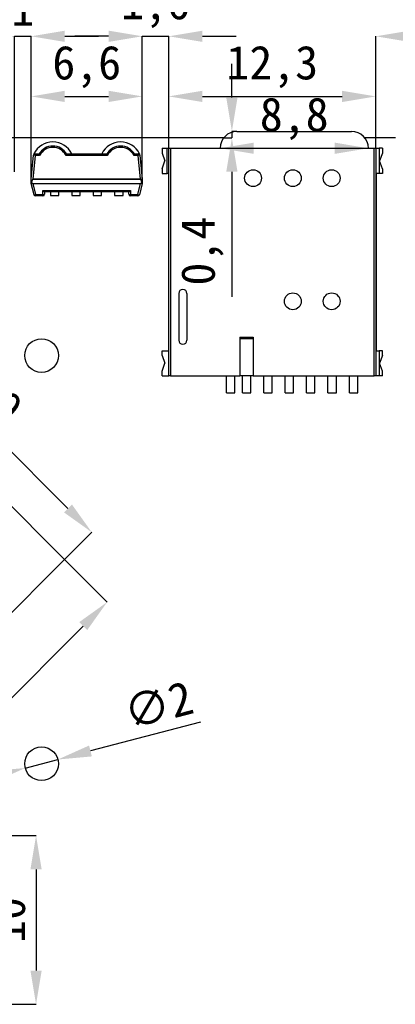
# Model space of a CAD drawing. Header units: millimetres. Extents: x 1603 to 1900, y 1655 to 2075.
# Tile 38 of 52: x 1712 to 1734, y 1965 to 2023. Entities that reach past the tile are written whole.
import ezdxf

# ---------------------------------------------------------------- set-up
doc = ezdxf.new("R2010")
doc.units = ezdxf.units.MM
doc.styles.add('黑体高度2mm', font='simhei.ttf', dxfattribs={"height": 2})
doc.dimstyles.new('红色高度2mm', dxfattribs={"dimtxt": 2, "dimasz": 2, "dimexe": 0, "dimexo": 0, "dimtad": 1, "dimdec": 1, "dimtxsty": '黑体高度2mm', "dimcen": 2.5, "dimclrd": 1, "dimclre": 1, "dimclrt": 1, "dimadec": 0, "dimazin": 0, "dimtfac": 1, "dimtdec": 1, "dimtmove": 0, "dimatfit": 3, "dimfxl": 1, "dimarcsym": 0})

# ---------------------------------------------------------------- blocks, each defined once
blk = doc.blocks.new('*D1')
at = {"color": 1, "lineweight": -2, "transparency": 16777216}
for p, q in [((1657.22, 2012.755), (1657.22, 2025.677)), ((1659.22, 2025.677), (1738.22, 2025.677)), ((1740.22, 2012.755), (1740.22, 2025.677))]:
    blk.add_line(p, q, dxfattribs=at)
at = {"color": 1, "transparency": 16777216}
for points in [[(1659.22, 2026.01), (1659.22, 2025.343), (1657.22, 2025.677)], [(1738.22, 2026.01), (1738.22, 2025.343), (1740.22, 2025.677)]]:
    blk.add_solid(points, dxfattribs=at)
at = {"layer": 'Defpoints', "color": 0, "transparency": 16777216}
for p in [(1740.22, 2025.677), (1657.22, 2012.755), (1740.22, 2012.755)]:
    blk.add_point(p, dxfattribs=at)
at = {"color": 1, "transparency": 16777216, "insert": (1698.72, 2027.302), "char_height": 2, "attachment_point": 5, "style": '黑体高度2mm'}
blk.add_mtext('83', dxfattribs=at)
blk = doc.blocks.new('*D15')
at = {"color": 1, "lineweight": -2, "transparency": 16777216}
for p, q in [((1709.62, 2022.283), (1707.62, 2022.283)), ((1711.62, 2014.255), (1711.62, 2022.283)), ((1711.62, 2022.283), (1712.601, 2022.283)), ((1712.601, 2013.549), (1712.601, 2022.283)), ((1714.601, 2022.283), (1716.601, 2022.283))]:
    blk.add_line(p, q, dxfattribs=at)
at = {"color": 1, "transparency": 16777216}
for points in [[(1709.62, 2022.616), (1709.62, 2021.95), (1711.62, 2022.283)], [(1714.601, 2022.616), (1714.601, 2021.95), (1712.601, 2022.283)]]:
    blk.add_solid(points, dxfattribs=at)
at = {"layer": 'Defpoints', "color": 0, "transparency": 16777216}
for p in [(1712.601, 2022.283), (1711.62, 2014.255), (1712.601, 2013.549)]:
    blk.add_point(p, dxfattribs=at)
at = {"color": 1, "transparency": 16777216, "insert": (1712.111, 2023.908), "char_height": 2, "attachment_point": 5, "style": '黑体高度2mm'}
blk.add_mtext('1', dxfattribs=at)
blk = doc.blocks.new('*D16')
at = {"color": 1, "lineweight": -2, "transparency": 16777216}
for p, q in [((1712.601, 2013.549), (1712.601, 2018.72)), ((1714.601, 2018.72), (1717.201, 2018.72)), ((1719.201, 2013.549), (1719.201, 2018.72))]:
    blk.add_line(p, q, dxfattribs=at)
at = {"color": 1, "transparency": 16777216}
for points in [[(1714.601, 2019.053), (1714.601, 2018.386), (1712.601, 2018.72)], [(1717.201, 2019.053), (1717.201, 2018.386), (1719.201, 2018.72)]]:
    blk.add_solid(points, dxfattribs=at)
at = {"layer": 'Defpoints', "color": 0, "transparency": 16777216}
for p in [(1719.201, 2018.72), (1712.601, 2013.549), (1719.201, 2013.549)]:
    blk.add_point(p, dxfattribs=at)
at = {"color": 1, "transparency": 16777216, "insert": (1715.901, 2020.468), "char_height": 2, "attachment_point": 5, "style": '黑体高度2mm'}
blk.add_mtext('6,6', dxfattribs=at)
blk = doc.blocks.new('*D17')
at = {"color": 1, "lineweight": -2, "transparency": 16777216}
for p, q in [((1717.201, 2022.283), (1715.201, 2022.283)), ((1719.201, 2013.549), (1719.201, 2022.283)), ((1719.201, 2022.283), (1720.77, 2022.283)), ((1720.77, 2013.549), (1720.77, 2022.283)), ((1722.77, 2022.283), (1724.77, 2022.283))]:
    blk.add_line(p, q, dxfattribs=at)
at = {"color": 1, "transparency": 16777216}
for points in [[(1717.201, 2022.616), (1717.201, 2021.95), (1719.201, 2022.283)], [(1722.77, 2022.616), (1722.77, 2021.95), (1720.77, 2022.283)]]:
    blk.add_solid(points, dxfattribs=at)
at = {"layer": 'Defpoints', "color": 0, "transparency": 16777216}
for p in [(1720.77, 2022.283), (1719.201, 2013.549), (1720.77, 2013.549)]:
    blk.add_point(p, dxfattribs=at)
at = {"color": 1, "transparency": 16777216, "insert": (1719.986, 2024.032), "char_height": 2, "attachment_point": 5, "style": '黑体高度2mm'}
blk.add_mtext('1,6', dxfattribs=at)
blk = doc.blocks.new('*D18')
at = {"color": 1, "lineweight": -2, "transparency": 16777216}
for p, q in [((1720.77, 2015.645), (1720.77, 2018.72)), ((1722.77, 2018.72), (1731.06, 2018.72)), ((1733.06, 2015.645), (1733.06, 2018.72))]:
    blk.add_line(p, q, dxfattribs=at)
at = {"color": 1, "transparency": 16777216}
for points in [[(1722.77, 2019.053), (1722.77, 2018.386), (1720.77, 2018.72)], [(1731.06, 2019.053), (1731.06, 2018.386), (1733.06, 2018.72)]]:
    blk.add_solid(points, dxfattribs=at)
at = {"layer": 'Defpoints', "color": 0, "transparency": 16777216}
for p in [(1733.06, 2018.72), (1720.77, 2015.645), (1733.06, 2015.645)]:
    blk.add_point(p, dxfattribs=at)
at = {"color": 1, "transparency": 16777216, "insert": (1726.915, 2020.468), "char_height": 2, "attachment_point": 5, "style": '黑体高度2mm'}
blk.add_mtext('12,3', dxfattribs=at)
blk = doc.blocks.new('*D19')
at = {"color": 1, "lineweight": -2, "transparency": 16777216}
blk.add_line((1725.818, 2015.645), (1730.618, 2015.645), dxfattribs=at)
at = {"color": 1, "transparency": 16777216}
for points in [[(1725.818, 2015.979), (1725.818, 2015.312), (1723.818, 2015.645)], [(1730.618, 2015.979), (1730.618, 2015.312), (1732.618, 2015.645)]]:
    blk.add_solid(points, dxfattribs=at)
at = {"layer": 'Defpoints', "color": 0, "transparency": 16777216}
for p in [(1723.818, 2015.645), (1732.618, 2015.645), (1732.618, 2015.645)]:
    blk.add_point(p, dxfattribs=at)
at = {"color": 1, "transparency": 16777216, "insert": (1728.218, 2017.394), "char_height": 2, "attachment_point": 5, "style": '黑体高度2mm'}
blk.add_mtext('8,8', dxfattribs=at)
blk = doc.blocks.new('*D20')
at = {"color": 1, "lineweight": -2, "transparency": 16777216}
for p, q in [((1733.06, 2015.645), (1733.06, 2022.283)), ((1735.06, 2022.283), (1742.914, 2022.283)), ((1744.914, 2015.145), (1744.914, 2022.283))]:
    blk.add_line(p, q, dxfattribs=at)
at = {"color": 1, "transparency": 16777216}
for points in [[(1735.06, 2022.616), (1735.06, 2021.95), (1733.06, 2022.283)], [(1742.914, 2022.616), (1742.914, 2021.95), (1744.914, 2022.283)]]:
    blk.add_solid(points, dxfattribs=at)
at = {"layer": 'Defpoints', "color": 0, "transparency": 16777216}
for p in [(1744.914, 2022.283), (1733.06, 2015.645), (1744.914, 2015.145)]:
    blk.add_point(p, dxfattribs=at)
at = {"color": 1, "transparency": 16777216, "insert": (1738.987, 2024.032), "char_height": 2, "attachment_point": 5, "style": '黑体高度2mm'}
blk.add_mtext('11,9', dxfattribs=at)
blk = doc.blocks.new('*D47')
at = {"color": 1, "lineweight": -2, "transparency": 16777216}
for p, q in [((1701.146, 2004.69), (1702.768, 2006.312)), ((1704.182, 2004.897), (1714.788, 1994.291)), ((1714.581, 1991.255), (1716.203, 1992.877))]:
    blk.add_line(p, q, dxfattribs=at)
at = {"color": 1, "transparency": 16777216}
for points in [[(1704.418, 2005.133), (1703.947, 2004.662), (1702.768, 2006.312)], [(1715.024, 1994.527), (1714.553, 1994.056), (1716.203, 1992.877)]]:
    blk.add_solid(points, dxfattribs=at)
at = {"layer": 'Defpoints', "color": 0, "transparency": 16777216}
for p in [(1701.146, 2004.69), (1716.203, 1992.877), (1714.581, 1991.255)]:
    blk.add_point(p, dxfattribs=at)
at = {"color": 1, "transparency": 16777216, "insert": (1710.634, 2000.743), "char_height": 2, "attachment_point": 5, "rotation": 315, "style": '黑体高度2mm'}
blk.add_mtext('19', dxfattribs=at)
blk = doc.blocks.new('*D48')
at = {"color": 1, "lineweight": -2, "transparency": 16777216}
for p, q in [((1714.581, 1991.255), (1717.108, 1988.734)), ((1715.696, 1987.318), (1705.086, 1976.681)), ((1701.146, 1977.786), (1703.674, 1975.265))]:
    blk.add_line(p, q, dxfattribs=at)
at = {"color": 1, "transparency": 16777216}
for points in [[(1715.46, 1987.554), (1715.932, 1987.083), (1717.108, 1988.734)], [(1704.85, 1976.916), (1705.322, 1976.445), (1703.674, 1975.265)]]:
    blk.add_solid(points, dxfattribs=at)
at = {"layer": 'Defpoints', "color": 0, "transparency": 16777216}
for p in [(1714.581, 1991.255), (1701.146, 1977.786), (1703.674, 1975.265)]:
    blk.add_point(p, dxfattribs=at)
at = {"color": 1, "transparency": 16777216, "insert": (1709.241, 1983.147), "char_height": 2, "attachment_point": 5, "rotation": 45.07461, "style": '黑体高度2mm'}
blk.add_mtext('19', dxfattribs=at)
blk = doc.blocks.new('*D50')
at = {"color": 1, "lineweight": -2, "transparency": 16777216}
for p, q in [((1708.591, 1974.893), (1712.893, 1974.893)), ((1712.893, 1972.893), (1712.893, 1966.893)), ((1708.591, 1964.893), (1712.893, 1964.893))]:
    blk.add_line(p, q, dxfattribs=at)
at = {"color": 1, "transparency": 16777216}
for points in [[(1712.56, 1972.893), (1713.226, 1972.893), (1712.893, 1974.893)], [(1712.56, 1966.893), (1713.226, 1966.893), (1712.893, 1964.893)]]:
    blk.add_solid(points, dxfattribs=at)
at = {"layer": 'Defpoints', "color": 0, "transparency": 16777216}
for p in [(1708.591, 1974.893), (1708.591, 1964.893), (1712.893, 1964.893)]:
    blk.add_point(p, dxfattribs=at)
at = {"color": 1, "transparency": 16777216, "insert": (1711.257, 1969.893), "char_height": 2, "attachment_point": 5, "rotation": 90, "style": '黑体高度2mm'}
blk.add_mtext('10', dxfattribs=at)
blk = doc.blocks.new('*D54')
at = {"color": 1, "lineweight": -2, "transparency": 16777216}
for p, q in [((1722.652, 1981.614), (1716.124, 1979.912)), ((1712.254, 1978.903), (1714.189, 1979.407)), ((1710.318, 1978.398), (1708.383, 1977.894))]:
    blk.add_line(p, q, dxfattribs=at)
at = {"color": 1, "transparency": 16777216}
for points in [[(1716.04, 1980.235), (1716.208, 1979.59), (1714.189, 1979.407)], [(1710.234, 1978.721), (1710.402, 1978.076), (1712.254, 1978.903)]]:
    blk.add_solid(points, dxfattribs=at)
at = {"layer": 'Defpoints', "color": 0, "transparency": 16777216}
for p in [(1712.254, 1978.903), (1714.189, 1979.407)]:
    blk.add_point(p, dxfattribs=at)
at = {"color": 1, "transparency": 16777216, "insert": (1720.148, 1982.64), "char_height": 2, "attachment_point": 5, "rotation": 14.61379, "style": '黑体高度2mm'}
blk.add_mtext('∅2', dxfattribs=at)
blk = doc.blocks.new('*D58')
at = {"color": 1, "lineweight": -2, "transparency": 16777216}
for p, q in [((1724.517, 2018.645), (1724.517, 2020.645)), ((1724.026, 2016.255), (1724.517, 2016.255)), ((1724.818, 2016.645), (1724.517, 2016.645)), ((1724.517, 2016.645), (1724.517, 2016.255)), ((1724.517, 2014.255), (1724.517, 2006.837))]:
    blk.add_line(p, q, dxfattribs=at)
at = {"color": 1, "transparency": 16777216}
for points in [[(1724.184, 2018.645), (1724.85, 2018.645), (1724.517, 2016.645)], [(1724.184, 2014.255), (1724.85, 2014.255), (1724.517, 2016.255)]]:
    blk.add_solid(points, dxfattribs=at)
at = {"layer": 'Defpoints', "color": 0, "transparency": 16777216}
for p in [(1724.026, 2016.255), (1724.517, 2016.255), (1724.818, 2016.645)]:
    blk.add_point(p, dxfattribs=at)
at = {"color": 1, "transparency": 16777216, "insert": (1722.763, 2009.546), "char_height": 2, "attachment_point": 5, "rotation": 90, "style": '黑体高度2mm'}
blk.add_mtext('0,4', dxfattribs=at)

msp = doc.modelspace()

# ---------------------------------------------------------------- linework, layer by layer
at = {"color": 7, "linetype": 'Continuous', "lineweight": 25}
for p, q in [((1724.026, 2016.255), (1655.72, 2016.255)), ((1724.818, 2016.645), (1731.618, 2016.645)), ((1734.22, 2016.255), (1732.41, 2016.255)), ((1712.601, 2013.808), (1712.742, 2015.227)), ((1712.842, 2015.223), (1712.701, 2013.811)), ((1712.842, 2015.317), (1712.766, 2015.317)), ((1712.842, 2015.317), (1713.022, 2015.317)), ((1712.842, 2015.317), (1712.842, 2015.223)), ((1713.107, 2015.223), (1712.842, 2015.223)), ((1717.131, 2015.223), (1714.671, 2015.223)), ((1714.756, 2015.317), (1717.047, 2015.317)), ((1718.961, 2015.223), (1718.696, 2015.223)), ((1718.78, 2015.317), (1718.961, 2015.317)), ((1718.961, 2015.223), (1718.961, 2015.317)), ((1719.036, 2015.317), (1718.961, 2015.317)), ((1719.101, 2013.811), (1718.961, 2015.223)), ((1719.06, 2015.227), (1719.201, 2013.808)), ((1720.37, 2015.645), (1720.37, 2015.363)), ((1720.37, 2015.645), (1720.67, 2015.645)), ((1720.37, 2015.363), (1720.547, 2014.895)), ((1720.67, 2014.145), (1720.67, 2015.645)), ((1720.67, 2015.645), (1720.77, 2015.645)), ((1720.77, 2002.145), (1720.77, 2015.645)), ((1720.77, 2015.645), (1720.87, 2015.645)), ((1720.87, 2015.645), (1720.87, 2002.145)), ((1720.87, 2015.645), (1732.96, 2015.645)), ((1732.96, 2002.145), (1732.96, 2015.645)), ((1732.96, 2015.645), (1733.06, 2015.645)), ((1733.06, 2015.645), (1733.06, 2002.145)), ((1733.06, 2015.645), (1733.26, 2015.645)), ((1733.26, 2015.645), (1733.26, 2014.145)), ((1733.46, 2015.645), (1733.26, 2015.645)), ((1733.46, 2015.363), (1733.283, 2014.895)), ((1733.46, 2015.645), (1733.46, 2015.363)), ((1720.37, 2014.428), (1720.547, 2014.895)), ((1733.46, 2014.428), (1733.283, 2014.895)), ((1720.37, 2014.428), (1720.37, 2014.145)), ((1720.37, 2014.145), (1720.67, 2014.145)), ((1720.77, 2014.145), (1720.67, 2014.145)), ((1733.26, 2014.145), (1733.087, 2014.145)), ((1733.087, 2014.145), (1733.087, 2003.645)), ((1733.46, 2014.145), (1733.26, 2014.145)), ((1733.46, 2014.428), (1733.46, 2014.145)), ((1712.601, 2013.615), (1712.601, 2013.808)), ((1712.601, 2013.549), (1712.601, 2013.615)), ((1712.772, 2012.892), (1712.601, 2013.549)), ((1719.108, 2013.804), (1712.694, 2013.804)), ((1712.699, 2013.549), (1719.103, 2013.549)), ((1712.699, 2013.549), (1712.868, 2012.896)), ((1712.701, 2013.811), (1719.101, 2013.811)), ((1718.934, 2012.896), (1719.103, 2013.549)), ((1719.201, 2013.549), (1719.031, 2012.892)), ((1719.201, 2013.808), (1719.201, 2013.615)), ((1719.201, 2013.615), (1719.201, 2013.549)), ((1712.868, 2012.896), (1713.301, 2012.896)), ((1712.868, 2012.896), (1712.868, 2012.817)), ((1713.301, 2012.817), (1712.868, 2012.817)), ((1713.301, 2012.896), (1713.301, 2013.146)), ((1713.301, 2013.146), (1718.501, 2013.146)), ((1713.301, 2012.817), (1713.301, 2012.896)), ((1718.403, 2013.067), (1713.399, 2013.067)), ((1713.401, 2013.067), (1713.401, 2012.917)), ((1713.746, 2013.067), (1713.746, 2012.844)), ((1713.746, 2012.844), (1714.246, 2012.844)), ((1714.246, 2012.844), (1714.246, 2013.067)), ((1715.016, 2013.067), (1715.016, 2012.844)), ((1715.016, 2012.844), (1715.516, 2012.844)), ((1715.516, 2012.844), (1715.516, 2013.067)), ((1716.286, 2013.067), (1716.286, 2012.844)), ((1716.286, 2012.844), (1716.786, 2012.844)), ((1716.786, 2012.844), (1716.786, 2013.067)), ((1717.556, 2013.067), (1717.556, 2012.844)), ((1717.556, 2012.844), (1718.056, 2012.844)), ((1718.056, 2012.844), (1718.056, 2013.067)), ((1718.401, 2012.917), (1718.401, 2013.067)), ((1718.501, 2013.146), (1718.501, 2012.896)), ((1718.501, 2012.896), (1718.934, 2012.896)), ((1718.501, 2012.896), (1718.501, 2012.817)), ((1718.934, 2012.817), (1718.501, 2012.817)), ((1718.934, 2012.896), (1718.934, 2012.817)), ((1721.367, 2007.035), (1721.367, 2004.262)), ((1721.848, 2007.035), (1721.848, 2004.262)), ((1714.581, 1991.255), (1701.146, 2004.69)), ((1724.986, 2004.437), (1725.775, 2004.437)), ((1724.986, 2004.437), (1724.986, 2002.145)), ((1725.775, 2004.345), (1724.986, 2004.345)), ((1725.775, 2004.437), (1725.775, 2002.145)), ((1720.37, 2003.363), (1720.37, 2003.645)), ((1720.37, 2003.645), (1720.77, 2003.645)), ((1733.087, 2003.645), (1733.26, 2003.645)), ((1733.26, 2003.645), (1733.26, 2002.145)), ((1733.46, 2003.645), (1733.26, 2003.645)), ((1733.46, 2003.363), (1733.46, 2003.645)), ((1720.37, 2003.363), (1720.547, 2002.895)), ((1720.37, 2002.428), (1720.547, 2002.895)), ((1733.46, 2003.363), (1733.283, 2002.895)), ((1733.46, 2002.428), (1733.283, 2002.895)), ((1720.37, 2002.145), (1720.37, 2002.428)), ((1733.46, 2002.145), (1733.46, 2002.428)), ((1720.37, 2002.145), (1720.77, 2002.145)), ((1720.87, 2002.145), (1720.77, 2002.145)), ((1720.87, 2002.145), (1724.986, 2002.145)), ((1724.19, 2001.145), (1724.19, 2002.145)), ((1724.69, 2001.145), (1724.69, 2002.145)), ((1725.775, 2002.145), (1724.986, 2002.145)), ((1725.14, 2001.145), (1725.14, 2002.145)), ((1725.64, 2001.145), (1725.64, 2002.145)), ((1725.775, 2002.145), (1732.96, 2002.145)), ((1726.41, 2001.145), (1726.41, 2002.145)), ((1726.91, 2001.145), (1726.91, 2002.145)), ((1727.68, 2001.145), (1727.68, 2002.145)), ((1728.18, 2001.145), (1728.18, 2002.145)), ((1728.95, 2001.145), (1728.95, 2002.145)), ((1729.45, 2001.145), (1729.45, 2002.145)), ((1730.22, 2001.145), (1730.22, 2002.145)), ((1730.72, 2001.145), (1730.72, 2002.145)), ((1731.49, 2001.145), (1731.49, 2002.145)), ((1731.99, 2001.145), (1731.99, 2002.145)), ((1733.06, 2002.145), (1732.96, 2002.145)), ((1733.26, 2002.145), (1733.06, 2002.145)), ((1733.46, 2002.145), (1733.26, 2002.145)), ((1724.19, 2001.145), (1724.69, 2001.145)), ((1725.14, 2001.145), (1725.64, 2001.145)), ((1726.41, 2001.145), (1726.91, 2001.145)), ((1727.68, 2001.145), (1728.18, 2001.145)), ((1728.95, 2001.145), (1729.45, 2001.145)), ((1730.22, 2001.145), (1730.72, 2001.145)), ((1731.49, 2001.145), (1731.99, 2001.145)), ((1701.432, 1978.106), (1714.581, 1991.255))]:
    msp.add_line(p, q, dxfattribs=at)
for centre, radius in [((1725.775, 2013.873), 0.5), ((1728.132, 2013.873), 0.5), ((1730.442, 2013.873), 0.5), ((1728.132, 2006.572), 0.5), ((1730.442, 2006.572), 0.5), ((1713.221, 2003.355), 1), ((1713.221, 1979.155), 1)]:
    msp.add_circle(centre, radius, dxfattribs=at)
for centre, radius, start, end in [((1724.818, 2015.645), 1, 90, 180), ((1731.618, 2015.645), 1, 0, 90), ((1713.889, 2014.767), 1.25, 26.10388, 153.89612), ((1713.889, 2014.818), 0.956, 30.10503, 149.89497), ((1713.889, 2014.82), 0.88, 27.26996, 152.73004), ((1717.913, 2014.767), 1.25, 26.10388, 153.89612), ((1717.913, 2014.818), 0.956, 30.10503, 149.89497), ((1717.913, 2014.82), 0.88, 27.26996, 152.73004), ((1712.842, 2015.217), 0.1, 90, 174.32354), ((1712.78, 2014.85), 0.378, 80.59469, 95.71023), ((1712.846, 2015.256), 0.1, 142.45831, 174.32677), ((1718.961, 2015.217), 0.1, 5.67646, 90), ((1719.022, 2014.85), 0.378, 84.28977, 99.40531), ((1718.957, 2015.256), 0.1, 5.67323, 37.5417), ((1712.814, 2013.02), 0.135, 251.75011, 293.87197), ((1712.868, 2012.917), 0.1, 194.55281, 270), ((1713.325, 2013.034), 0.14, 260.14821, 302.88414), ((1713.301, 2012.917), 0.1, 270, 0), ((1718.477, 2013.034), 0.14, 237.11586, 279.85179), ((1718.501, 2012.917), 0.1, 180, 270), ((1718.988, 2013.02), 0.135, 246.12803, 288.24989), ((1718.934, 2012.917), 0.1, 270, 345.44719), ((1721.607, 2007.035), 0.24, 0, 180), ((1721.607, 2004.262), 0.24, 180, 0)]:
    msp.add_arc(centre, radius, start, end, dxfattribs=at)
for centre, major_axis, ratio, start_param, end_param in [((1712.553, 2012.311), (0.149, 1.497), 0.066486, 0.073471, 0.52245), ((1712.577, 2014.039), (-0.127, 0.49), 0.197468, 2.572856, 3.090374), ((1712.701, 2013.804), (0.11, 0.1), 0.03328, 1.54067, 1.607532), ((1719.101, 2013.804), (0.11, -0.1), 0.03328, 1.534061, 1.600923), ((1719.225, 2014.039), (-0.127, -0.49), 0.197468, 0.051218, 0.568737), ((1719.249, 2012.311), (0.149, -1.497), 0.066486, 2.619143, 3.068122), ((1713.301, 2013.167), (0.0995, -0.0995), 0.102953, 4.81498, 6.180594), ((1718.501, 2013.167), (0.0995, 0.0995), 0.102953, 3.244184, 4.609797)]:
    msp.add_ellipse(centre, major_axis=major_axis, ratio=ratio, start_param=start_param, end_param=end_param, dxfattribs=at)
for points, knots in [([(1713.022, 2015.317), (1713.032, 2015.316), (1713.048, 2015.314), (1713.058, 2015.301), (1713.061, 2015.297)], [0, 0, 0, 0, 0.680727, 1, 1, 1, 1]), ([(1713.061, 2015.297), (1713.066, 2015.289), (1713.076, 2015.273), (1713.093, 2015.247), (1713.103, 2015.23), (1713.106, 2015.224), (1713.107, 2015.223)], [0, 0, 0, 0, 0.3955227, 0.7895158, 0.9783473, 1, 1, 1, 1]), ([(1714.716, 2015.297), (1714.711, 2015.289), (1714.701, 2015.273), (1714.685, 2015.247), (1714.675, 2015.23), (1714.671, 2015.224), (1714.671, 2015.223)], [0, 0, 0, 0, 0.395523, 0.789516, 0.978347, 1, 1, 1, 1]), ([(1714.716, 2015.297), (1714.721, 2015.303), (1714.732, 2015.315), (1714.748, 2015.316), (1714.756, 2015.317)], [0, 0, 0, 0, 0.487009, 1, 1, 1, 1]), ([(1717.047, 2015.317), (1717.057, 2015.316), (1717.073, 2015.314), (1717.083, 2015.301), (1717.086, 2015.297)], [0, 0, 0, 0, 0.680727, 1, 1, 1, 1]), ([(1717.086, 2015.297), (1717.091, 2015.289), (1717.101, 2015.273), (1717.117, 2015.247), (1717.127, 2015.23), (1717.131, 2015.224), (1717.131, 2015.223)], [0, 0, 0, 0, 0.395523, 0.789516, 0.978347, 1, 1, 1, 1]), ([(1718.741, 2015.297), (1718.736, 2015.289), (1718.726, 2015.273), (1718.71, 2015.247), (1718.699, 2015.23), (1718.696, 2015.224), (1718.696, 2015.223)], [0, 0, 0, 0, 0.395523, 0.789516, 0.978347, 1, 1, 1, 1]), ([(1718.741, 2015.297), (1718.746, 2015.303), (1718.757, 2015.315), (1718.772, 2015.316), (1718.78, 2015.317)], [0, 0, 0, 0, 0.487009, 1, 1, 1, 1]), ([(1712.601, 2013.615), (1712.608, 2013.614), (1712.618, 2013.613), (1712.63, 2013.613), (1712.632, 2013.613)], [0, 0, 0, 0, 0.78729, 1, 1, 1, 1]), ([(1719.17, 2013.613), (1719.179, 2013.613), (1719.191, 2013.614), (1719.199, 2013.614), (1719.201, 2013.615)], [0, 0, 0, 0, 0.787293, 1, 1, 1, 1])]:
    msp.add_open_spline(points, degree=3, knots=knots, dxfattribs=at)

# ---------------------------------------------------------------- dimensions: what is measured, and where the dimension line sits
for base, p1, p2, picture, middle in [((1740.22, 2025.677), (1657.22, 2012.755), (1740.22, 2012.755), '*D1', (1698.72, 2027.302)), ((1744.914, 2022.283), (1733.06, 2015.645), (1744.914, 2015.145), '*D20', (1738.987, 2024.032)), ((1719.201, 2018.72), (1712.601, 2013.549), (1719.201, 2013.549), '*D16', (1715.901, 2020.468)), ((1733.06, 2018.72), (1720.77, 2015.645), (1733.06, 2015.645), '*D18', (1726.915, 2020.468)), ((1732.618, 2015.645), (1723.818, 2015.645), (1732.618, 2015.645), '*D19', (1728.218, 2017.394))]:
    dim = msp.add_linear_dim(base=base, p1=p1, p2=p2, dimstyle='红色高度2mm')
    dim.commit()
    dim.dimension.update_dxf_attribs({"geometry": picture, "text_midpoint": middle})
for base, p1, p2, picture, middle in [((1712.601, 2022.283), (1711.62, 2014.255), (1712.601, 2013.549), '*D15', (1712.111, 2022.283)), ((1720.77, 2022.283), (1719.201, 2013.549), (1720.77, 2013.549), '*D17', (1719.986, 2022.283))]:
    dim = msp.add_linear_dim(base=base, p1=p1, p2=p2, dimstyle='红色高度2mm')
    dim.commit()
    dim.dimension.update_dxf_attribs({"geometry": picture, "text_midpoint": middle, "dimtype": 160})
dim = msp.add_linear_dim(base=(1724.517, 2016.255), p1=(1724.818, 2016.645), p2=(1724.026, 2016.255), angle=90, dimstyle='红色高度2mm')
dim.commit()
dim.dimension.update_dxf_attribs({"geometry": '*D58', "text_midpoint": (1724.517, 2009.546), "dimtype": 160})
for p1, p2, distance, picture, middle in [((1701.146, 2004.69), (1714.581, 1991.255), 2.294, '*D47', (1710.634, 2000.743)), ((1714.581, 1991.255), (1701.146, 1977.786), 3.57, '*D48', (1709.241, 1983.147)), ((1708.591, 1974.893), (1708.591, 1964.893), 4.302, '*D50', (1711.257, 1969.893))]:
    dim = msp.add_aligned_dim(p1=p1, p2=p2, distance=distance, dimstyle='红色高度2mm')
    dim.commit()
    dim.dimension.update_dxf_attribs({"geometry": picture, "text_midpoint": middle})
dim = msp.add_diameter_dim_2p(p1=(1712.254, 1978.903), p2=(1714.189, 1979.407), dimstyle='红色高度2mm')
dim.commit()
dim.dimension.update_dxf_attribs({"geometry": '*D54', "text_midpoint": (1720.558, 1981.068), "dimtype": 163})

doc.saveas('drawing.dxf')
